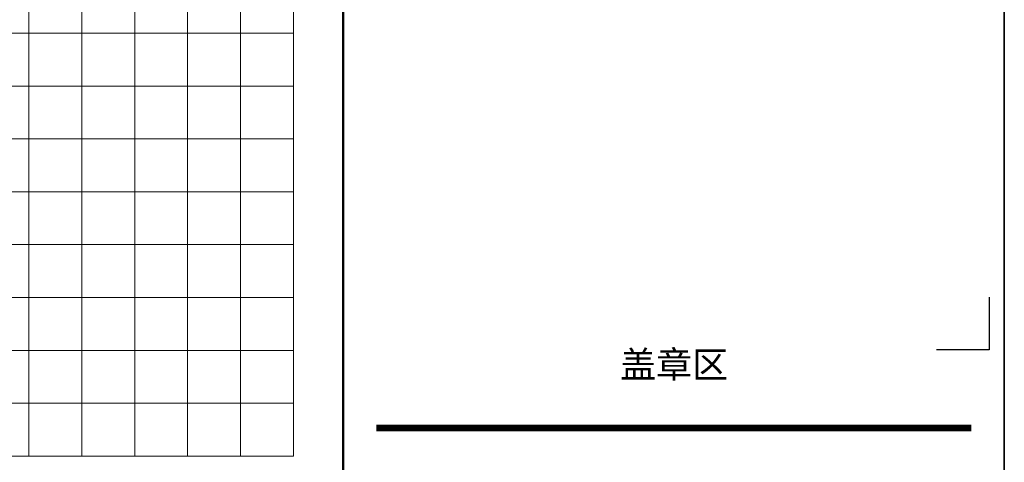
# Model space of a CAD drawing. Extents: x 475446 to 490894, y 3788879 to 3821323.
# Tile 39 of 75: x 484692 to 484767, y 3818145 to 3818179. Entities that reach past the tile are written whole.
import ezdxf
from ezdxf.enums import TextEntityAlignment as Align

# ---------------------------------------------------------------- set-up
doc = ezdxf.new("R2010")
doc.units = 0
doc.header["$LTSCALE"] = 0.5
doc.layers.get('0').update_dxf_attribs({"linetype": 'CONTINUOUS'})
doc.layers.add('2', color=61, linetype='CONTINUOUS', lineweight=30)
doc.layers.add('TK-PUBLIC', color=7, linetype='CONTINUOUS')
doc.styles.add('新标识1', font='simhei_0.ttf')

# ---------------------------------------------------------------- blocks, each defined once
blk = doc.blocks.new('03')
at = {"color": 3, "linetype": 'Continuous', "lineweight": 9}
for p, q in [((484433.02, 3817712.61), (485262.47, 3817712.61)), ((484433.02, 3817682.61), (485262.47, 3817682.61))]:
    blk.add_line(p, q, dxfattribs=at)
at = {"layer": '2', "color": 7, "lineweight": 9}
for points in [[(485212.47, 3817862.61), (485212.47, 3817682.61)], [(485222.47, 3817862.61), (485222.47, 3817682.61)], [(485232.47, 3817862.61), (485232.47, 3817682.61)], [(485242.47, 3817862.61), (485242.47, 3817682.61)]]:
    blk.add_lwpolyline(points, dxfattribs=at)
at = {"layer": '2', "color": 7, "lineweight": 9, "flags": 128}
for points in [[(485252.47, 3817862.61), (485252.47, 3817682.61)], [(485262.47, 3817862.61), (485262.47, 3817682.61)]]:
    blk.add_lwpolyline(points, dxfattribs=at)
at = {"layer": '2', "color": 0, "lineweight": 9}
for points in [[(484433.02, 3817762.61), (485262.47, 3817762.61)], [(484433.02, 3817752.61), (485262.47, 3817752.61)], [(484433.02, 3817742.61), (485262.47, 3817742.61)], [(484433.02, 3817732.61), (485262.47, 3817732.61)], [(484433.02, 3817722.61), (485262.47, 3817722.61)], [(484433.02, 3817702.61), (485262.47, 3817702.61)], [(484433.02, 3817692.61), (485262.47, 3817692.61)]]:
    blk.add_lwpolyline(points, dxfattribs=at)
at = {"layer": 'TK-PUBLIC', "color": 3}
for p, q in [((485396.92, 3817216.71), (485396.92, 3817959.21)), ((485396.92, 3817959.21), (485396.92, 3817216.71))]:
    blk.add_line(p, q, dxfattribs=at)
at = {"layer": 'TK-PUBLIC', "color": 5, "lineweight": 50}
blk.add_line((485271.92, 3817241.71), (485271.92, 3817934.21), dxfattribs=at)
at = {"layer": 'TK-PUBLIC', "color": 253}
blk.add_lwpolyline([(485394.07, 3817712.7), (485394.07, 3817702.7), (485384.07, 3817702.7)], dxfattribs=at)
at = {"layer": 'TK-PUBLIC', "const_width": 1.25}
blk.add_lwpolyline([(485278.17, 3817687.96), (485390.67, 3817687.96)], dxfattribs=at)
at = {"layer": 'TK-PUBLIC', "color": 253, "style": '新标识1'}
blk.add_text('盖章区', height=5, dxfattribs=at).set_placement((485334.48, 3817700.09), align=Align.MIDDLE)

msp = doc.modelspace()

# ---------------------------------------------------------------- block references
at = {"color": 3, "linetype": 'Continuous', "xscale": 0.4000000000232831, "yscale": 0.3999999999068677, "zscale": 0.4}
msp.add_blockref('03', (290608.153, 2291072.525), dxfattribs=at)

doc.saveas('drawing.dxf')
